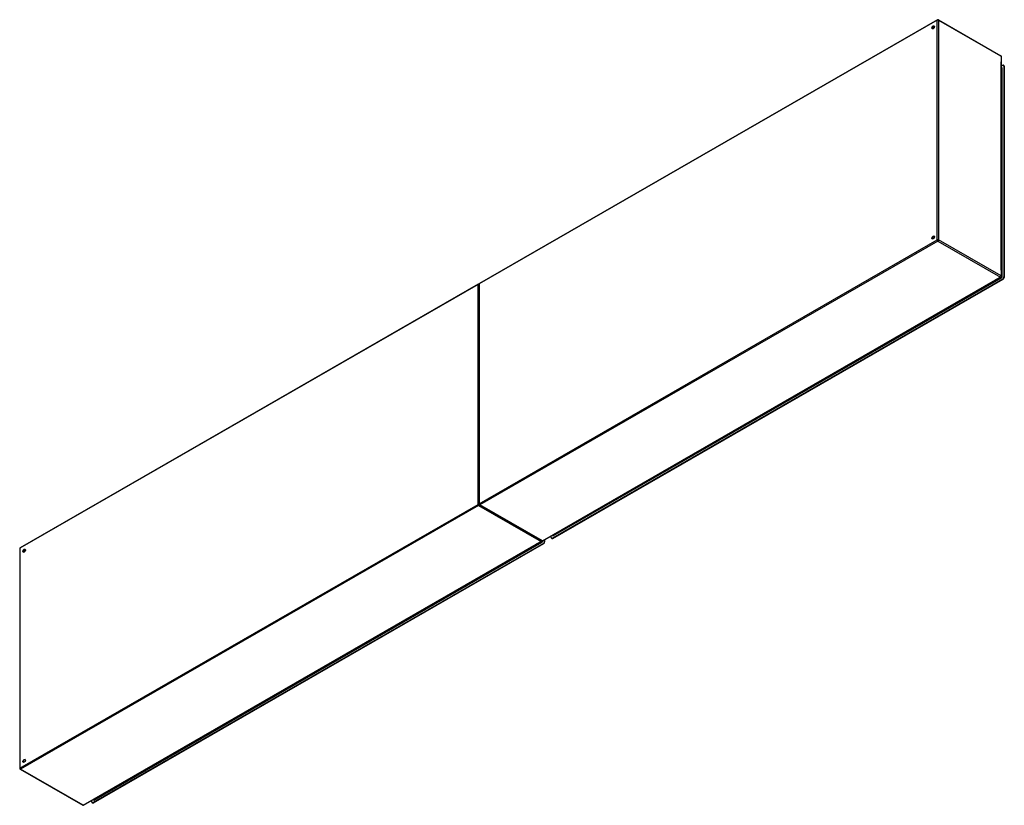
# Model space of a CAD drawing. Header units: inches. Extents: x 618 to 727, y 244 to 331.
import ezdxf

# ---------------------------------------------------------------- set-up
doc = ezdxf.new("R2010")
doc.units = ezdxf.units.IN
doc.header["$MEASUREMENT"] = 0
doc.layers.add('Visible Edges(ANSI)', color=7, linetype='Continuous', lineweight=25)
doc.layers.add('Visible Tangent Edges(ANSI)', color=7, linetype='Continuous', lineweight=25)

msp = doc.modelspace()

# ---------------------------------------------------------------- linework, layer by layer
at = {"layer": 'Visible Edges(ANSI)'}
for p, q in [((719.58, 331.02), (668.81, 301.78)), ((719.68, 331.02), (726.61, 327.03)), ((726.66, 302.58), (726.66, 326.94)), ((726.8, 325.97), (726.66, 325.89)), ((726.66, 325.7), (726.69, 325.68)), ((726.94, 325.95), (726.9, 325.98)), ((726.94, 325.89), (726.94, 302.52)), ((726.99, 302.5), (726.99, 325.86)), ((675.84, 273.26), (726.61, 302.49)), ((668.67, 301.7), (617.9, 272.46)), ((668.76, 301.7), (668.76, 277.33)), ((726.8, 302.28), (676.89, 273.54)), ((676.94, 273.51), (726.85, 302.25)), ((668.81, 277.25), (675.74, 273.26)), ((624.93, 243.94), (675.7, 273.17)), ((675.89, 272.96), (625.98, 244.22)), ((626.03, 244.2), (675.93, 272.94)), ((676.03, 273.36), (676.03, 273.21)), ((676.07, 273.18), (676.07, 273.39)), ((676.75, 273.62), (676.75, 273.78)), ((676.84, 273.5), (676.79, 273.53)), ((676.92, 273.88), (676.95, 273.86)), ((617.85, 272.38), (617.85, 248.01)), ((617.9, 247.93), (624.83, 243.94)), ((626.01, 244.56), (626.04, 244.54)), ((625.84, 244.3), (625.84, 244.46)), ((625.93, 244.19), (625.88, 244.21))]:
    msp.add_line(p, q, dxfattribs=at)
for centre, start, end in [((719.63, 330.93), 60.064, 119.936), ((726.56, 326.94), 0, 60.064), ((726.56, 302.58), 299.936, 0), ((668.72, 301.62), 65.2525, 119.936), ((668.86, 301.7), 119.936, 180), ((668.86, 277.33), 180, 240.064), ((675.65, 273.26), 299.936, 354.6195), ((675.79, 273.34), 240.064, 299.936), ((617.95, 272.38), 119.936, 180), ((617.95, 248.01), 180, 240.064), ((624.88, 244.02), 240.064, 299.936)]:
    msp.add_arc(centre, 0.099, start, end, dxfattribs=at)
for centre, major_axis in [((719.1, 330.18), (-0.097, -0.169)), ((719.1, 306.88), (-0.097, -0.169)), ((618.34, 272.15), (0.097, 0.169)), ((618.34, 248.85), (0.097, 0.169))]:
    msp.add_ellipse(centre, major_axis=major_axis, ratio=0.578093, dxfattribs=at)
for centre, major_axis, start_param, end_param in [((719.15, 330.15), (0.097, 0.169), 0.24866, 2.892933), ((726.8, 325.81), (0.098, 0.171), 5.495853, 7.06665), ((726.85, 325.78), (0.098, 0.171), 5.495853, 6.283185), ((719.15, 306.85), (0.097, 0.169), 0.24866, 2.892933), ((726.8, 302.44), (-0.098, -0.171), 0.783464, 2.354261), ((726.85, 302.42), (0.098, 0.171), 3.925057, 5.495853), ((675.89, 273.12), (-0.098, -0.171), 0.783464, 2.354261), ((675.93, 273.1), (0.098, 0.171), 3.925057, 5.495853), ((676.89, 273.7), (-0.098, -0.171), 5.495853, 7.06665), ((676.94, 273.67), (-0.098, -0.171), 0, 0.783464), ((618.38, 272.12), (0.097, 0.169), 0.24866, 2.892933), ((618.38, 248.82), (0.097, 0.169), 0.24866, 2.892933), ((625.98, 244.38), (-0.098, -0.171), 5.495853, 7.06665), ((626.03, 244.36), (-0.098, -0.171), 0, 0.783464)]:
    msp.add_ellipse(centre, major_axis=major_axis, ratio=0.578093, start_param=start_param, end_param=end_param, dxfattribs=at)
at = {"layer": 'Visible Tangent Edges(ANSI)'}
for p, q in [((719.56, 330.97), (668.79, 301.74)), ((719.56, 306.61), (719.56, 330.97)), ((719.7, 330.97), (726.63, 326.98)), ((719.7, 330.97), (719.7, 306.61)), ((726.63, 326.98), (726.63, 326.35)), ((726.63, 303.25), (726.63, 326.35)), ((726.66, 325.66), (726.71, 325.63)), ((726.71, 325.63), (726.71, 302.57)), ((726.76, 302.57), (726.76, 325.63)), ((726.94, 325.89), (726.99, 325.86)), ((668.79, 277.37), (719.56, 306.61)), ((719.63, 306.49), (668.86, 277.25)), ((719.63, 306.49), (726.56, 302.5)), ((726.63, 302.62), (719.7, 306.61)), ((677.02, 273.83), (726.67, 302.41)), ((677.07, 273.91), (726.57, 302.41)), ((726.56, 302.5), (726.02, 302.19)), ((726.64, 302.45), (726.57, 302.41)), ((726.59, 302.48), (726.64, 302.45)), ((726.63, 303.25), (726.63, 302.62)), ((726.71, 302.57), (726.66, 302.6)), ((726.99, 302.5), (726.94, 302.52)), ((668.65, 301.66), (617.88, 272.42)), ((668.65, 277.29), (668.65, 301.66)), ((668.79, 301.74), (668.79, 277.37)), ((675.79, 273.26), (726.02, 302.19)), ((726.8, 302.28), (726.85, 302.25)), ((617.88, 248.05), (668.65, 277.29)), ((675.79, 273.26), (668.86, 277.25)), ((668.72, 277.17), (617.95, 247.93)), ((668.72, 277.17), (675.65, 273.18)), ((624.88, 243.94), (675.11, 272.87)), ((626.11, 244.51), (675.75, 273.1)), ((626.16, 244.59), (675.66, 273.09)), ((675.65, 273.18), (675.11, 272.87)), ((675.73, 273.13), (675.66, 273.09)), ((675.68, 273.16), (675.73, 273.13)), ((675.85, 273.26), (675.85, 273.26)), ((675.89, 272.96), (675.93, 272.94)), ((676.07, 273.18), (676.03, 273.21)), ((676.94, 273.51), (676.89, 273.54)), ((677, 273.86), (676.95, 273.89)), ((677.07, 273.91), (677, 273.86)), ((617.88, 272.42), (617.88, 248.05)), ((618.42, 272.08), (618.28, 272.16)), ((618.44, 272.12), (618.3, 272.2)), ((624.88, 243.94), (617.95, 247.93)), ((626.09, 244.55), (626.04, 244.58)), ((626.16, 244.59), (626.09, 244.55)), ((626.03, 244.2), (625.98, 244.22))]:
    msp.add_line(p, q, dxfattribs=at)
for centre, major_axis, ratio, start_param, end_param in [((719.63, 330.93), (-0.0494, 0.0858), 0.578093, 0, 0.787332), ((719.63, 330.93), (-0.099, 0), 0.575862, 3.926991, 5.497787), ((719.63, 330.93), (0.0494, 0.0858), 0.578093, 5.495853, 6.283185), ((726.56, 326.94), (0.0494, 0.0858), 0.578093, 5.495853, 6.283185), ((726.56, 326.94), (0.099, 0), 0.575862, 0, 0.785398), ((726.67, 325.58), (0.065, 0.113), 0.578093, 5.495853, 6.988298), ((726.64, 325.59), (0.0494, 0.0858), 0.578093, 5.495853, 6.283185), ((726.74, 325.65), (-0.031, 0), 0.575862, 0.785398, 2.356194), ((719.63, 306.57), (0.099, 0), 0.575862, 0.785398, 2.356194), ((719.63, 306.57), (-0.0494, 0.0858), 0.578093, 0.787332, 2.358128), ((719.63, 306.57), (0.0494, 0.0858), 0.578093, 3.925057, 5.495853), ((726.56, 302.58), (-0.0494, -0.0858), 0.578093, 0.783464, 2.354261), ((726.56, 302.58), (0.0494, -0.0858), 0.578093, 5.499721, 6.283185), ((726.56, 302.58), (0.099, 0), 0.575862, 0, 0.785398), ((726.64, 302.53), (-0.0494, -0.0858), 0.578093, 0.783464, 2.354261), ((726.64, 302.43), (-0.0155, 0.0269), 0.578093, 3.928925, 5.499721), ((726.67, 302.52), (0.065, 0.113), 0.578093, 3.925057, 5.495853), ((726.74, 302.59), (-0.031, 0), 0.575862, 0.785398, 2.356194), ((668.72, 301.62), (-0.0494, 0.0858), 0.578093, 0, 0.787332), ((668.72, 301.62), (-0.099, 0), 0.575862, 4.28531, 5.497787), ((668.86, 301.7), (-0.099, 0), 0.575862, 5.497787, 6.283185), ((668.86, 301.7), (-0.0494, 0.0858), 0.578093, 0, 0.787332), ((668.72, 277.25), (0.099, 0), 0.575862, 1.091249, 2.356194), ((668.72, 277.25), (-0.0494, 0.0858), 0.578093, 0.787332, 2.358128), ((668.72, 277.25), (0.0494, 0.0858), 0.578093, 3.925057, 5.189623), ((668.86, 277.33), (-0.099, 0), 0.575862, 5.497787, 6.283185), ((668.86, 277.33), (0.0494, -0.0858), 0.578093, 3.928925, 5.499721), ((668.86, 277.33), (-0.0494, -0.0858), 0.578093, 0, 0.783464), ((675.65, 273.26), (-0.0494, -0.0858), 0.578093, 0.783464, 1.99487), ((675.65, 273.26), (0.0494, -0.0858), 0.578093, 5.499721, 6.283185), ((675.73, 273.21), (-0.0494, -0.0858), 0.578093, 0.783464, 2.207295), ((675.73, 273.11), (-0.0155, 0.0269), 0.578093, 3.928925, 5.499721), ((675.79, 273.34), (-0.0494, -0.0858), 0.578093, 0, 0.783464), ((675.75, 273.2), (0.065, 0.113), 0.578093, 3.925057, 5.495853), ((675.79, 273.34), (0.0494, -0.0858), 0.578093, 5.499721, 6.283185), ((675.82, 273.27), (-0.031, 0), 0.575862, 1.685815, 2.356194), ((677.02, 273.93), (-0.065, -0.113), 0.578093, 5.578073, 7.06665), ((677, 273.95), (-0.0494, -0.0858), 0.578093, 0, 0.783464), ((677, 273.84), (-0.0155, 0.0269), 0.578093, 3.928925, 5.499721), ((617.95, 272.38), (-0.099, 0), 0.575862, 5.497787, 6.283185), ((617.95, 272.38), (-0.0494, 0.0858), 0.578093, 0, 0.787332), ((617.95, 248.01), (-0.099, 0), 0.575862, 5.497787, 6.283185), ((617.95, 248.01), (0.0494, -0.0858), 0.578093, 3.928925, 5.499721), ((617.95, 248.01), (-0.0494, -0.0858), 0.578093, 0, 0.783464), ((626.11, 244.61), (-0.065, -0.113), 0.578093, 5.578073, 7.06665), ((626.09, 244.63), (-0.0494, -0.0858), 0.578093, 0, 0.783464), ((626.09, 244.52), (-0.0155, 0.0269), 0.578093, 3.928925, 5.499721), ((624.88, 244.02), (-0.0494, -0.0858), 0.578093, 0, 0.783464), ((624.88, 244.02), (0.0494, -0.0858), 0.578093, 5.499721, 6.283185)]:
    msp.add_ellipse(centre, major_axis=major_axis, ratio=ratio, start_param=start_param, end_param=end_param, dxfattribs=at)

doc.saveas('drawing.dxf')
